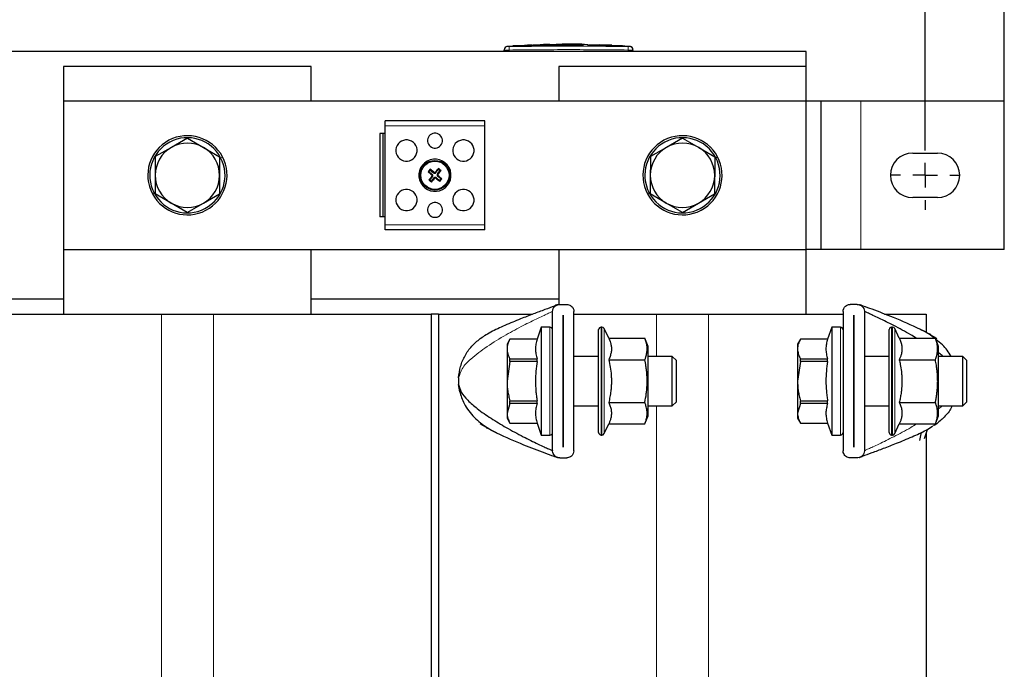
# Model space of a CAD drawing. Header units: millimetres. Extents: x 5 to 418, y 2 to 292.
# Tile 10 of 26: x 97 to 147, y 211 to 244. Entities that reach past the tile are written whole.
import ezdxf

# ---------------------------------------------------------------- set-up
doc = ezdxf.new("R2010")
doc.units = ezdxf.units.MM
doc.layers.add('SLD-0', color=7, linetype='Continuous')
doc.styles.add('SLDTEXTSTYLE0', font='TXT', dxfattribs={"width": 0.605})
doc.dimstyles.new('SLDDIMSTYLE0', dxfattribs={"dimtxt": 3.5, "dimasz": 3.302, "dimexe": 0, "dimexo": 0.0625, "dimgap": 0.875, "dimtad": 1, "dimlfac": 4, "dimrnd": 1e-09, "dimzin": 12, "dimdsep": 46, "dimtxsty": 'SLDTEXTSTYLE0', "dimsah": 1, "dimcen": 0.09, "dimadec": 0, "dimazin": 3, "dimtfac": 1, "dimtofl": 0, "dimtmove": 0, "dimatfit": 3, "dimfxl": 1, "dimfrac": 2, "dimtolj": 1, "dimtzin": 12, "dimarcsym": 0})

# ---------------------------------------------------------------- blocks, each defined once
blk = doc.blocks.new('_D')
at = {"layer": 'SLD-0'}
for p, q in [((64.323, 239.967), (64.323, 257.266)), ((146.823, 239.967), (146.823, 257.266)), ((64.323, 256.266), (146.823, 256.266))]:
    blk.add_line(p, q, dxfattribs=at)
for points in [[(64.323, 256.266), (67.625, 255.758), (67.625, 256.774)], [(146.823, 256.266), (143.521, 256.774), (143.521, 255.758)]]:
    blk.add_solid(points, dxfattribs=at)
at = {"layer": 'SLD-0', "insert": (101.563, 260.778), "char_height": 3.5, "attachment_point": 1, "style": 'SLDTEXTSTYLE0'}
blk.add_mtext('330', dxfattribs=at)
blk = doc.blocks.new('_D_3')
at = {"layer": 'SLD-0'}
for p, q in [((68.323, 236.842), (68.323, 249.367)), ((142.823, 237.967), (142.823, 249.367)), ((68.323, 248.367), (142.823, 248.367))]:
    blk.add_line(p, q, dxfattribs=at)
for points in [[(68.323, 248.367), (71.625, 247.859), (71.625, 248.875)], [(142.823, 248.367), (139.521, 248.875), (139.521, 247.859)]]:
    blk.add_solid(points, dxfattribs=at)
at = {"layer": 'SLD-0', "insert": (101.563, 252.879), "char_height": 3.5, "attachment_point": 1, "style": 'SLDTEXTSTYLE0'}
blk.add_mtext('298', dxfattribs=at)
blk = doc.blocks.new('SW_CENTERMARKSYMBOL_1')
at = {"layer": 'SLD-0', "color": 0}
for p, q in [((0, 1.25), (0, 1.75)), ((0, 0), (0, 0.625)), ((-1.25, 0), (-1.75, 0)), ((0, 0), (-0.625, 0)), ((0, 0), (0.625, 0)), ((0, 0), (0, -0.625)), ((1.25, 0), (1.75, 0)), ((0, -1.25), (0, -1.75))]:
    blk.add_line(p, q, dxfattribs=at)

msp = doc.modelspace()

# ---------------------------------------------------------------- linework, layer by layer
at = {"color": 7, "linetype": 'Continuous', "lineweight": 25}
for p, q in [((122.046, 242.7426), (121.7, 242.7251)), ((122.5958, 242.7695), (122.0119, 242.7495)), ((122.0458, 242.7391), (122.5953, 242.7571)), ((122.5953, 242.7521), (122.0458, 242.7341)), ((122.0458, 242.7391), (122.0458, 242.7341)), ((122.5953, 242.7571), (122.5953, 242.7521)), ((123.3634, 242.7957), (123.0196, 242.784)), ((123.2006, 242.7736), (123.2006, 242.7686)), ((123.8772, 242.8297), (123.5622, 242.8191)), ((124.5, 242.8345), (123.8779, 242.8133)), ((124.5, 242.8308), (124.5, 242.8437)), ((125.5758, 242.7892), (125.5758, 242.7842)), ((125.7945, 242.8325), (125.7945, 242.8179)), ((125.7945, 242.7863), (127.2138, 242.7521)), ((125.7945, 242.7863), (125.7945, 242.7813)), ((127.2138, 242.747), (125.7945, 242.7813)), ((127.5463, 242.7508), (125.8242, 242.8124)), ((126.4042, 242.8123), (126.4042, 242.8027)), ((126.8395, 242.7929), (126.4042, 242.8123)), ((126.4042, 242.8073), (126.8395, 242.7879)), ((126.4042, 242.8027), (126.8395, 242.7854)), ((126.9989, 242.7774), (126.9989, 242.7824)), ((127.6054, 242.7448), (127.6054, 242.7398)), ((127.9469, 242.7251), (127.6351, 242.7398)), ((136.8234, 242.467), (74.3234, 242.467)), ((121.5734, 242.467), (121.5734, 242.545)), ((128.0734, 242.467), (128.0734, 242.545)), ((136.8234, 241.7045), (136.8234, 242.467)), ((111.8234, 241.7045), (99.3234, 241.7045)), ((99.3234, 241.7045), (99.3234, 239.967)), ((111.8234, 239.967), (111.8234, 241.7045)), ((136.8234, 241.7045), (124.3234, 241.7045)), ((124.3234, 241.7045), (124.3234, 239.967)), ((136.8234, 239.967), (136.8234, 241.7045)), ((136.8234, 239.967), (99.3234, 239.967)), ((99.3234, 239.967), (99.3234, 232.467)), ((136.8234, 232.467), (136.8234, 239.967)), ((137.5734, 239.967), (136.8234, 239.967)), ((137.5734, 232.467), (137.5734, 239.967)), ((139.5734, 239.967), (137.5734, 239.967)), ((146.8234, 239.967), (139.5734, 239.967)), ((146.8234, 232.467), (146.8234, 239.967)), ((120.5859, 238.967), (115.5609, 238.967)), ((115.5609, 238.717), (115.5609, 238.967)), ((115.5609, 233.717), (115.5609, 238.717)), ((120.5859, 238.717), (120.5859, 238.967)), ((120.5859, 233.717), (120.5859, 238.717)), ((115.2984, 238.3232), (115.2984, 234.1107)), ((115.4484, 238.3232), (115.2984, 238.3232)), ((115.4484, 238.3232), (115.4484, 234.1107)), ((115.5609, 238.3232), (115.4484, 238.3232)), ((105.5794, 238.0934), (104.7654, 237.6269)), ((105.5794, 238.0934), (106.3904, 237.6217)), ((130.5794, 238.0934), (129.7654, 237.6269)), ((130.5794, 238.0934), (131.3904, 237.6217)), ((104.7654, 237.6269), (103.9514, 237.1603)), ((106.3904, 237.6217), (107.2014, 237.15)), ((129.7654, 237.6269), (128.9514, 237.1603)), ((131.3904, 237.6217), (132.2014, 237.15)), ((142.1984, 237.342), (143.4484, 237.342)), ((117.7725, 236.4033), (117.7266, 236.3993)), ((117.8371, 236.4805), (117.7725, 236.4033)), ((117.7725, 236.4033), (117.9376, 236.2651)), ((117.8371, 236.4805), (117.8331, 236.5264)), ((117.8371, 236.4805), (118.0022, 236.3422)), ((118.1215, 236.3528), (118.2597, 236.5179)), ((118.1987, 236.2882), (118.3369, 236.4533)), ((118.3743, 236.0307), (118.2092, 236.1689)), ((118.2597, 236.5179), (118.2557, 236.5639)), ((118.2597, 236.5179), (118.3369, 236.4533)), ((118.3369, 236.4533), (118.3829, 236.4574)), ((117.8099, 235.9807), (117.764, 235.9766)), ((117.9482, 236.1458), (117.8099, 235.9807)), ((117.8099, 235.9807), (117.8871, 235.9161)), ((118.0253, 236.0812), (117.8871, 235.9161)), ((117.8871, 235.9161), (117.8912, 235.8701)), ((118.3097, 235.9535), (118.1446, 236.0917)), ((118.3743, 236.0307), (118.3097, 235.9535)), ((118.3097, 235.9535), (118.3138, 235.9076)), ((118.3743, 236.0307), (118.4203, 236.0347)), ((104.7564, 234.8123), (103.9454, 235.284)), ((106.3814, 234.8071), (107.1954, 235.2736)), ((129.7564, 234.8123), (128.9454, 235.284)), ((131.3814, 234.8071), (132.1954, 235.2736)), ((105.5675, 234.3406), (104.7564, 234.8123)), ((105.5675, 234.3406), (106.3814, 234.8071)), ((130.5675, 234.3406), (129.7564, 234.8123)), ((130.5675, 234.3406), (131.3814, 234.8071)), ((143.4484, 235.092), (142.1984, 235.092)), ((115.4484, 234.1107), (115.2984, 234.1107)), ((115.5609, 234.1107), (115.4484, 234.1107)), ((115.5609, 233.467), (115.5609, 233.717)), ((120.5859, 233.467), (120.5859, 233.717)), ((120.5859, 233.467), (115.5609, 233.467)), ((99.3234, 232.467), (136.8234, 232.467)), ((99.3234, 232.467), (99.3234, 229.2045)), ((111.8234, 229.2045), (111.8234, 232.467)), ((124.3234, 232.467), (124.3234, 229.6885)), ((137.5734, 232.467), (136.8234, 232.467)), ((136.8234, 229.2045), (136.8234, 232.467)), ((139.5734, 232.467), (137.5734, 232.467)), ((146.8234, 232.467), (139.5734, 232.467)), ((99.3234, 229.967), (86.8234, 229.967)), ((124.3234, 229.967), (111.8234, 229.967)), ((93.2609, 229.2045), (104.2609, 229.2045)), ((104.2609, 229.2045), (106.8859, 229.2045)), ((106.8859, 229.2045), (117.8859, 229.2045)), ((117.8859, 229.2045), (117.8859, 191.7045)), ((118.2609, 229.2045), (117.8859, 229.2045)), ((118.2609, 229.2045), (118.2609, 191.7045)), ((118.2609, 229.2045), (122.9961, 229.2045)), ((124.0134, 222.3025), (124.0134, 229.3358)), ((124.3717, 229.6941), (124.7301, 229.6941)), ((125.0884, 222.3025), (125.0884, 229.3358)), ((125.0884, 229.2045), (129.2609, 229.2045)), ((129.2609, 229.2045), (131.8859, 229.2045)), ((131.8859, 229.2045), (138.6834, 229.2045)), ((138.6834, 229.3358), (138.6834, 222.3025)), ((139.4001, 229.6941), (139.0417, 229.6941)), ((139.7584, 229.3358), (139.7584, 222.3025)), ((140.7811, 229.2045), (142.8859, 229.2045)), ((142.8859, 229.2045), (142.8859, 228.2861)), ((124.5497, 229.1566), (124.5522, 229.1566)), ((124.5497, 222.4816), (124.5497, 229.1566)), ((124.5522, 229.1566), (124.5522, 222.4816)), ((139.2197, 229.1566), (139.2222, 229.1566)), ((139.2197, 222.4816), (139.2197, 229.1566)), ((139.2222, 229.1566), (139.2222, 222.4816)), ((123.4384, 228.5441), (123.2321, 227.9409)), ((123.8772, 228.5441), (123.4384, 228.5441)), ((123.4384, 228.5441), (123.4384, 228.179)), ((126.3384, 223.2191), (126.3384, 228.4191)), ((126.5088, 228.5441), (126.4634, 228.5441)), ((126.8495, 227.9842), (126.6221, 228.4719)), ((138.1084, 228.5441), (137.9021, 227.9409)), ((138.5472, 228.5441), (138.1084, 228.5441)), ((138.1084, 228.5441), (138.1084, 228.179)), ((141.0084, 223.2191), (141.0084, 228.4191)), ((141.1788, 228.5441), (141.1334, 228.5441)), ((141.5195, 227.9842), (141.2921, 228.4719)), ((120.3609, 227.9731), (120.4931, 228.0632)), ((121.8559, 227.9409), (121.7134, 227.6941)), ((123.2321, 227.9409), (121.8559, 227.9409)), ((121.8559, 227.9395), (121.8559, 227.9409)), ((123.2321, 227.9395), (121.8559, 227.9395)), ((123.2321, 227.9395), (123.2321, 227.9409)), ((123.4384, 228.179), (123.4384, 223.0941)), ((126.8495, 227.9842), (128.6724, 227.9842)), ((128.8384, 227.5691), (128.6724, 227.9842)), ((136.5259, 227.9409), (136.3834, 227.6941)), ((137.9021, 227.9409), (136.5259, 227.9409)), ((136.5259, 227.9395), (136.5259, 227.9409)), ((137.9021, 227.9395), (136.5259, 227.9395)), ((137.9021, 227.9395), (137.9021, 227.9409)), ((138.1084, 228.179), (138.1084, 223.0941)), ((141.5195, 227.9842), (143.3424, 227.9842)), ((143.0954, 228.1464), (143.2787, 228.0632)), ((143.2787, 228.0632), (143.4109, 227.9731)), ((143.5084, 227.5691), (143.3424, 227.9842)), ((121.7134, 227.6941), (121.7134, 227.4429)), ((121.7134, 227.4429), (121.7134, 225.8191)), ((128.8384, 224.9441), (128.8384, 227.5691)), ((136.3834, 227.6941), (136.3834, 227.4429)), ((136.3834, 227.4429), (136.3834, 225.8191)), ((143.5084, 224.0691), (143.5084, 227.5691)), ((121.8559, 226.8122), (121.7134, 225.8191)), ((121.8559, 226.8122), (121.8559, 226.9464)), ((121.8559, 226.9464), (123.2321, 226.9464)), ((123.2321, 226.8122), (121.8559, 226.8122)), ((123.2321, 226.8122), (123.2321, 226.9464)), ((124.5522, 227.0691), (124.5497, 227.0691)), ((126.3384, 227.0691), (125.0884, 227.0691)), ((126.8495, 226.9017), (128.6724, 226.9017)), ((130.0551, 227.0691), (128.8384, 227.0691)), ((130.2634, 226.8608), (130.0551, 227.0691)), ((130.0551, 226.9017), (130.0551, 227.0691)), ((130.0551, 224.5691), (130.0551, 226.9017)), ((130.2634, 224.7775), (130.2634, 226.8608)), ((136.5259, 226.8122), (136.3834, 225.8191)), ((136.5259, 226.8122), (136.5259, 226.9464)), ((136.5259, 226.9464), (137.9021, 226.9464)), ((137.9021, 226.8122), (136.5259, 226.8122)), ((137.9021, 226.8122), (137.9021, 226.9464)), ((139.2222, 227.0691), (139.2197, 227.0691)), ((141.0084, 227.0691), (139.7584, 227.0691)), ((141.5195, 226.9017), (143.3424, 226.9017)), ((144.7251, 227.0691), (143.5084, 227.0691)), ((144.9334, 226.8608), (144.7251, 227.0691)), ((144.7251, 226.9017), (144.7251, 227.0691)), ((144.7251, 224.5691), (144.7251, 226.9017)), ((144.9334, 224.7775), (144.9334, 226.8608)), ((121.7134, 225.8191), (121.7134, 224.1953)), ((136.3834, 225.8191), (136.3834, 224.1953)), ((119.3331, 225.2827), (119.2687, 225.6519)), ((121.8559, 224.826), (123.2321, 224.826)), ((121.8559, 224.6919), (121.8559, 224.826)), ((123.2321, 224.6919), (123.2321, 224.826)), ((126.8495, 224.7366), (128.6724, 224.7366)), ((128.8384, 224.0691), (128.8384, 224.9441)), ((130.0551, 224.5691), (130.2634, 224.7775)), ((136.5259, 224.826), (137.9021, 224.826)), ((136.5259, 224.6919), (136.5259, 224.826)), ((137.9021, 224.6919), (137.9021, 224.826)), ((141.5195, 224.7366), (143.3424, 224.7366)), ((144.7251, 224.5691), (144.9334, 224.7775)), ((121.8559, 224.6919), (121.7134, 224.1953)), ((123.2321, 224.6919), (121.8559, 224.6919)), ((124.5497, 224.5691), (124.5522, 224.5691)), ((125.0884, 224.5691), (126.3384, 224.5691)), ((128.8384, 224.5691), (130.0551, 224.5691)), ((136.5259, 224.6919), (136.3834, 224.1953)), ((137.9021, 224.6919), (136.5259, 224.6919)), ((139.2197, 224.5691), (139.2222, 224.5691)), ((139.7584, 224.5691), (141.0084, 224.5691)), ((143.5084, 224.5691), (144.7251, 224.5691)), ((121.7134, 224.1953), (121.7134, 223.9441)), ((121.7134, 223.9441), (121.8559, 223.6974)), ((128.6724, 223.6541), (128.8384, 224.0691)), ((136.3834, 224.1953), (136.3834, 223.9441)), ((136.3834, 223.9441), (136.5259, 223.6974)), ((143.3424, 223.6541), (143.5084, 224.0691)), ((120.4931, 223.575), (120.3609, 223.6651)), ((120.6764, 223.4918), (120.4931, 223.575)), ((121.8559, 223.6988), (123.2321, 223.6988)), ((121.8559, 223.6974), (121.8559, 223.6988)), ((121.8559, 223.6974), (123.2321, 223.6974)), ((123.2321, 223.6974), (123.2321, 223.6988)), ((123.2321, 223.6974), (123.4384, 223.0941)), ((126.6221, 223.1663), (126.8495, 223.6541)), ((126.8495, 223.6541), (128.6724, 223.6541)), ((136.5259, 223.6988), (137.9021, 223.6988)), ((136.5259, 223.6974), (136.5259, 223.6988)), ((136.5259, 223.6974), (137.9021, 223.6974)), ((137.9021, 223.6974), (137.9021, 223.6988)), ((137.9021, 223.6974), (138.1084, 223.0941)), ((141.2921, 223.1663), (141.5195, 223.6541)), ((141.5195, 223.6541), (143.3424, 223.6541)), ((142.5504, 222.8192), (142.6453, 223.2368)), ((142.7996, 222.912), (142.9367, 223.3824)), ((143.4109, 223.6651), (143.2787, 223.575)), ((123.4384, 223.0941), (123.8772, 223.0941)), ((126.4634, 223.0941), (126.5088, 223.0941)), ((138.1084, 223.0941), (138.5472, 223.0941)), ((141.1334, 223.0941), (141.1788, 223.0941)), ((142.8859, 223.2082), (142.8859, 191.7045)), ((124.5522, 222.4816), (124.5497, 222.4816)), ((139.2222, 222.4816), (139.2197, 222.4816)), ((124.3717, 221.9441), (124.7301, 221.9441)), ((139.4001, 221.9441), (139.0417, 221.9441))]:
    msp.add_line(p, q, dxfattribs=at)
at = {"color": 7, "linetype": 'Continuous', "lineweight": 18}
for p, q in [((121.8213, 242.72), (121.8234, 242.545)), ((126.8395, 242.7929), (126.8395, 242.7879)), ((127.2138, 242.7521), (127.2138, 242.747)), ((127.8255, 242.7199), (127.8234, 242.545)), ((121.8234, 242.467), (121.8234, 242.545)), ((127.8234, 242.467), (127.8234, 242.545)), ((139.5734, 232.467), (139.5734, 239.967)), ((120.5859, 238.717), (115.5609, 238.717)), ((107.2532, 237.1049), (107.3416, 237.1516)), ((132.2532, 237.1049), (132.3416, 237.1516)), ((117.9376, 236.2651), (117.9142, 236.2372)), ((117.9482, 236.1458), (117.9202, 236.1692)), ((118.0022, 236.3422), (118.0256, 236.3702)), ((118.1215, 236.3528), (118.0936, 236.3762)), ((118.1987, 236.2882), (118.2266, 236.2648)), ((118.2092, 236.1689), (118.2326, 236.1968)), ((118.0253, 236.0812), (118.0533, 236.0578)), ((118.1446, 236.0917), (118.1212, 236.0638)), ((103.8937, 235.3291), (103.8052, 235.2823)), ((128.8937, 235.3291), (128.8052, 235.2823)), ((120.5859, 233.717), (115.5609, 233.717)), ((104.2609, 229.2045), (104.2609, 191.7045)), ((106.8859, 229.2045), (106.8859, 191.7045)), ((129.2609, 229.2045), (129.2609, 227.0691)), ((131.8859, 229.2045), (131.8859, 191.7045)), ((123.8772, 228.5441), (123.8772, 228.179)), ((126.4634, 228.5441), (126.4634, 223.0941)), ((126.5088, 223.0941), (126.5088, 228.5441)), ((126.6221, 228.4719), (126.6221, 223.1663)), ((138.5472, 228.5441), (138.5472, 228.179)), ((141.1334, 228.5441), (141.1334, 223.0941)), ((141.1788, 223.0941), (141.1788, 228.5441)), ((141.2921, 228.4719), (141.2921, 223.1663)), ((120.577, 228.102), (120.3609, 227.9731)), ((123.8772, 228.179), (123.8772, 223.0941)), ((138.5472, 228.179), (138.5472, 223.0941)), ((143.0455, 228.1909), (143.4109, 227.9731)), ((129.2609, 224.5691), (129.2609, 191.7045)), ((143.5084, 224.4149), (143.7088, 224.5691)), ((120.7263, 223.4473), (120.3609, 223.6651)), ((143.1948, 223.5363), (143.4109, 223.6651))]:
    msp.add_line(p, q, dxfattribs=at)
at = {"color": 7, "linetype": 'Continuous', "lineweight": 25}
for radius in [0.75, 0.7133]:
    msp.add_circle((118.0734, 236.217), radius, dxfattribs=at)
for centre, radius, start, end in [((121.7484, 242.5528), 0.175, 93.57124, 180.0017), ((127.8984, 242.5528), 0.175, 359.99828, 86.41709), ((105.5734, 236.217), 2, 27.86084, 207.86084), ((118.0734, 237.967), 0.375, 61.35211, 241.35211), ((118.0734, 237.967), 0.375, 241.35211, 61.35211), ((130.5734, 236.217), 2, 27.86084, 207.86084), ((105.5734, 236.217), 1.9, 27.86084, 207.86084), ((105.5734, 236.217), 1.625, 59.81804, 119.81804), ((116.6359, 237.467), 0.5375, 61.35211, 241.35211), ((116.6359, 237.467), 0.5375, 241.35211, 61.35211), ((119.5109, 237.467), 0.5375, 61.35211, 241.35211), ((119.5109, 237.467), 0.5375, 241.35211, 61.35211), ((130.5734, 236.217), 1.9, 27.86084, 207.86084), ((130.5734, 236.217), 1.625, 59.81804, 119.81804), ((105.5734, 236.217), 1.625, 119.81804, 179.81804), ((105.5734, 236.217), 1.625, 359.81804, 59.81804), ((130.5734, 236.217), 1.625, 119.81804, 179.81804), ((130.5734, 236.217), 1.625, 359.81804, 59.81804), ((142.1984, 236.217), 1.125, 90, 270), ((143.4484, 236.217), 1.125, 270, 90), ((105.5734, 236.217), 2, 207.86084, 27.86084), ((105.5734, 236.217), 1.9, 207.86084, 27.86084), ((118.0734, 236.217), 0.8125, 118.64789, 298.64789), ((118.0734, 236.217), 0.8125, 298.64789, 118.64789), ((130.5734, 236.217), 2, 207.86084, 27.86084), ((130.5734, 236.217), 1.9, 207.86084, 27.86084), ((105.5734, 236.217), 1.625, 179.81804, 239.81804), ((105.5734, 236.217), 1.625, 299.81804, 359.81804), ((130.7707, 225.585), 16.944, 139.77856, 140.33951), ((128.544, 248.7329), 16.4054, 228.74721, 229.61327), ((130.5799, 225.7352), 16.4054, 140.50481, 141.37086), ((107.5916, 223.7105), 16.4054, 50.50481, 51.37086), ((117.8832, 236.2002), 0.0847, 320.05904, 50.05904), ((118.0566, 236.4072), 0.0847, 230.05904, 320.05904), ((130.5893, 225.7465), 16.4054, 138.74721, 139.61327), ((118.2636, 236.2338), 0.0847, 140.05904, 230.05904), ((105.5669, 246.6988), 16.4054, 320.50481, 321.37086), ((107.6029, 223.7011), 16.4054, 48.74721, 49.61327), ((107.4414, 223.5197), 16.944, 49.77856, 50.33951), ((130.5734, 236.217), 1.625, 179.81804, 239.81804), ((130.5734, 236.217), 1.625, 299.81804, 359.81804), ((128.7055, 248.9143), 16.944, 229.77856, 230.33951), ((105.5575, 246.6875), 16.4054, 318.74721, 319.61327), ((118.0903, 236.0268), 0.0847, 50.05904, 140.05904), ((128.5553, 248.7235), 16.4054, 230.50481, 231.37086), ((105.3761, 246.849), 16.944, 319.77856, 320.33951), ((116.6359, 234.967), 0.5375, 61.35211, 241.35211), ((116.6359, 234.967), 0.5375, 241.35211, 61.35211), ((119.5109, 234.967), 0.5375, 61.35211, 241.35211), ((119.5109, 234.967), 0.5375, 241.35211, 61.35211), ((105.5734, 236.217), 1.625, 239.81804, 299.81804), ((118.0734, 234.467), 0.375, 61.35211, 241.35211), ((118.0734, 234.467), 0.375, 241.35211, 61.35211), ((130.5734, 236.217), 1.625, 239.81804, 299.81804), ((123.8772, 228.4079), 0.1363, 0, 90), ((126.4634, 228.4191), 0.125, 90, 180), ((126.5088, 228.4191), 0.125, 25, 90), ((138.5472, 228.4079), 0.1362, 0, 90), ((141.1334, 228.4191), 0.125, 90, 180), ((141.1788, 228.4191), 0.125, 25, 90), ((121.9259, 225.8191), 2.6625, 176.4, 183.6), ((123.8772, 223.2304), 0.1363, 270, 0), ((126.4634, 223.2191), 0.125, 180, 270), ((126.5088, 223.2191), 0.125, 270, 335), ((138.5472, 223.2304), 0.1362, 270, 0), ((141.1334, 223.2191), 0.125, 180, 270), ((141.1788, 223.2191), 0.125, 270, 335)]:
    msp.add_arc(centre, radius, start, end, dxfattribs=at)
at = {"color": 7, "linetype": 'Continuous', "lineweight": 18}
for centre, start, end in [((121.7484, 242.545), 90.9905, 179.99805), ((127.8984, 242.545), 0.00195, 89.00993)]:
    msp.add_arc(centre, 0.175, start, end, dxfattribs=at)
for points, knots in [([(121.7374, 242.7274), (121.7374, 242.7274), (121.7371, 242.7277), (121.7387, 242.7264), (121.7427, 242.7225), (121.7454, 242.7199)], [0, 0, 0, 0, 0.0215828, 0.3621264, 1, 1, 1, 1]), ([(121.7454, 242.7199), (121.7458, 242.7199), (121.7469, 242.7197), (121.7562, 242.7196), (121.7733, 242.7196), (121.7959, 242.7197), (121.8128, 242.7199), (121.8213, 242.72)], [0, 0, 0, 0, 0.1406569, 0.3555038, 0.5710329, 0.7861716, 1, 1, 1, 1]), ([(121.8213, 242.72), (122.3216, 242.7251), (123.3224, 242.7354), (124.8235, 242.7389), (126.3247, 242.7354), (127.3252, 242.7251), (127.8255, 242.7199)], [0, 0, 0, 0, 0.2500113, 0.5000392, 0.7500099, 1, 1, 1, 1]), ([(127.8255, 242.7199), (127.8311, 242.7199), (127.8451, 242.7197), (127.8663, 242.7196), (127.8855, 242.7196), (127.8986, 242.7197), (127.9005, 242.7199), (127.9014, 242.7199)], [0, 0, 0, 0, 0.14056682, 0.35532754, 0.57084354, 0.78604362, 1, 1, 1, 1]), ([(127.9014, 242.7199), (127.903, 242.7214), (127.906, 242.7245), (127.9089, 242.727), (127.9092, 242.7273), (127.9094, 242.7274)], [0, 0, 0, 0, 0.3404976, 0.6810038, 1, 1, 1, 1]), ([(121.8234, 242.545), (121.82, 242.545), (121.8096, 242.5449), (121.7922, 242.5449), (121.7714, 242.5448), (121.7542, 242.5448), (121.7342, 242.5447), (121.7148, 242.5447), (121.6933, 242.5447), (121.6786, 242.5447), (121.659, 242.5446), (121.6385, 242.5446), (121.6211, 242.5447), (121.6057, 242.5447), (121.5928, 242.5447), (121.5837, 242.5448), (121.5781, 242.5448), (121.5743, 242.5449), (121.5737, 242.5449), (121.5734, 242.545)], [0, 0, 0, 0, 0.0263587, 0.0792927, 0.1329862, 0.1874577, 0.2148249, 0.2940861, 0.3477815, 0.4022549, 0.4296232, 0.5357869, 0.6169537, 0.6443213, 0.7504827, 0.8316477, 0.8590146, 0.9291828, 1, 1, 1, 1]), ([(127.8234, 242.545), (127.3235, 242.5504), (126.3236, 242.5613), (124.8236, 242.5658), (123.3235, 242.5613), (122.3234, 242.5504), (121.8234, 242.545)], [0, 0, 0, 0, 0.249976, 0.499961, 0.7499755, 1, 1, 1, 1]), ([(128.0734, 242.545), (128.0707, 242.5449), (128.0651, 242.5447), (128.022, 242.5446), (127.9586, 242.5447), (127.8883, 242.5448), (127.8419, 242.5449), (127.8234, 242.545)], [0, 0, 0, 0, 0.2146728, 0.4293525, 0.6440267, 0.8586958, 1, 1, 1, 1]), ([(124.0134, 229.3358), (124.0124, 229.3354), (124.0102, 229.3344), (123.9923, 229.3266), (123.9319, 229.3), (123.7905, 229.2367), (123.5628, 229.1321), (123.1345, 228.9299), (122.4907, 228.6105), (121.6206, 228.141), (120.7136, 227.5919), (119.9631, 227.0235), (119.4228, 226.4955), (119.3164, 226.1441), (119.2687, 225.9863)], [0, 0, 0, 0, 0.0034633, 0.0076788, 0.0163022, 0.0458253, 0.0885627, 0.1428318, 0.2782157, 0.4361215, 0.6202175, 0.7917782, 0.9065179, 1, 1, 1, 1]), ([(139.7584, 222.3025), (139.7594, 222.3029), (139.7616, 222.3038), (139.7796, 222.3117), (139.8399, 222.3382), (139.9813, 222.4016), (140.209, 222.5062), (140.6375, 222.7081), (141.2792, 223.0298), (141.9213, 223.3633), (142.2904, 223.5947), (142.3851, 223.6541)], [0, 0, 0, 0, 0.0070586, 0.01565028, 0.03322562, 0.09339667, 0.18049983, 0.29110584, 0.56703214, 0.88886045, 1, 1, 1, 1])]:
    msp.add_open_spline(points, degree=3, knots=knots, dxfattribs=at)
at = {"color": 7, "linetype": 'Continuous', "lineweight": 25}
for points, knots in [([(122.5953, 242.7829), (122.6962, 242.7877), (122.898, 242.7973), (123.0997, 242.7815), (123.2006, 242.7736)], [0, 0, 0, 0, 0.4995776, 1, 1, 1, 1]), ([(123.2006, 242.7686), (123.0999, 242.7765), (122.8982, 242.7923), (122.6963, 242.7827), (122.5953, 242.7779)], [0, 0, 0, 0, 0.4995035, 1, 1, 1, 1]), ([(123.2006, 242.7736), (123.5964, 242.7816), (124.3881, 242.7975), (125.1799, 242.7919), (125.5758, 242.7892)], [0, 0, 0, 0, 0.4999225, 1, 1, 1, 1]), ([(125.5758, 242.7842), (125.18, 242.7869), (124.3882, 242.7924), (123.5965, 242.7766), (123.2006, 242.7686)], [0, 0, 0, 0, 0.4999181, 1, 1, 1, 1]), ([(123.3627, 242.8144), (123.4248, 242.8175), (123.5964, 242.8261), (123.7678, 242.8072), (123.8772, 242.7952)], [0, 0, 0, 0, 0.3617553, 1, 1, 1, 1]), ([(123.8772, 242.7952), (123.8772, 242.8051), (123.8772, 242.8251), (123.8772, 242.8373), (123.8772, 242.8336), (123.8772, 242.8331)], [0, 0, 0, 0, 0.4610541, 0.9228532, 1, 1, 1, 1]), ([(124.5, 242.8437), (124.7157, 242.8446), (125.1473, 242.8465), (125.5788, 242.8372), (125.7945, 242.8325)], [0, 0, 0, 0, 0.4999244, 1, 1, 1, 1]), ([(125.5954, 242.8309), (125.446, 242.834), (125.0809, 242.8417), (124.7158, 242.8398), (124.5, 242.8387)], [0, 0, 0, 0, 0.4089864, 1, 1, 1, 1]), ([(125.5758, 242.8252), (125.3965, 242.8279), (125.0379, 242.8332), (124.6793, 242.8316), (124.5, 242.8308)], [0, 0, 0, 0, 0.4999585, 1, 1, 1, 1]), ([(126.8395, 242.7854), (126.8483, 242.785), (126.8662, 242.7843), (126.8923, 242.7834), (126.917, 242.7826), (126.9393, 242.7821), (126.959, 242.7817), (126.9751, 242.7815), (126.9875, 242.7816), (126.9957, 242.7818), (126.9994, 242.7822), (126.9986, 242.7828), (126.9933, 242.7836), (126.9836, 242.7845), (126.9698, 242.7855), (126.9524, 242.7867), (126.9317, 242.788), (126.9085, 242.7893), (126.8831, 242.7907), (126.8626, 242.7918), (126.848, 242.7925), (126.8423, 242.7928), (126.8395, 242.7929)], [0, 0, 0, 0, 0.0529185, 0.1073704, 0.1602893, 0.2147451, 0.2676247, 0.3220395, 0.3748892, 0.4292717, 0.4821188, 0.5364972, 0.5893674, 0.6437684, 0.6966825, 0.7511281, 0.8040953, 0.858596, 0.911608, 0.9661563, 0.9830544, 1, 1, 1, 1]), ([(126.8395, 242.7879), (126.8483, 242.7875), (126.8663, 242.7866), (126.8923, 242.7852), (126.9171, 242.7838), (126.9394, 242.7825), (126.9591, 242.7813), (126.9752, 242.7801), (126.9877, 242.7791), (126.9955, 242.7783), (126.9991, 242.7777), (126.9985, 242.7775), (126.9984, 242.7774)], [0, 0, 0, 0, 0.1060229, 0.2151207, 0.3211435, 0.4302412, 0.5362551, 0.6453476, 0.7512862, 0.860303, 0.9661364, 1, 1, 1, 1]), ([(127.2138, 242.7521), (127.2614, 242.7507), (127.3566, 242.7481), (127.4828, 242.746), (127.5648, 242.7449), (127.5952, 242.7448), (127.6054, 242.7448)], [0, 0, 0, 0, 0.2851253, 0.5702516, 0.8553553, 1, 1, 1, 1]), ([(127.6054, 242.7398), (127.5831, 242.7399), (127.5384, 242.7402), (127.423, 242.7419), (127.3093, 242.7442), (127.2379, 242.7463), (127.2138, 242.747)], [0, 0, 0, 0, 0.285052, 0.570102, 0.8551915, 1, 1, 1, 1]), ([(127.6054, 242.7448), (127.635, 242.7445), (127.6739, 242.7441), (127.664, 242.7455), (127.6616, 242.7458)], [0, 0, 0, 0, 0.7597868, 1, 1, 1, 1]), ([(127.6609, 242.7409), (127.6633, 242.7405), (127.6717, 242.7392), (127.6329, 242.7395), (127.6054, 242.7398)], [0, 0, 0, 0, 0.2906381, 1, 1, 1, 1]), ([(121.5734, 242.545), (121.5734, 242.5479), (121.5734, 242.5525), (121.5734, 242.552), (121.5734, 242.5519)], [0, 0, 0, 0, 0.6377978, 1, 1, 1, 1]), ([(128.0734, 242.5519), (128.0734, 242.5521), (128.0734, 242.5528), (128.0734, 242.5481), (128.0734, 242.545)], [0, 0, 0, 0, 0.3187816, 1, 1, 1, 1]), ([(103.9514, 237.1603), (103.9514, 237.1506), (103.9504, 236.8414), (103.9494, 236.5268), (103.9484, 236.2222)], [0, 0, 0, 0, 0.03148504, 1, 1, 1, 1]), ([(128.9514, 237.1603), (128.9514, 237.1506), (128.9504, 236.8414), (128.9494, 236.5268), (128.9484, 236.2222)], [0, 0, 0, 0, 0.03148504, 1, 1, 1, 1]), ([(107.2014, 237.15), (107.2014, 237.1403), (107.2011, 237.0559), (107.2006, 236.8962), (107.1999, 236.6697), (107.1991, 236.4413), (107.1986, 236.2884), (107.1984, 236.2118)], [0, 0, 0, 0, 0.03144735, 0.27252418, 0.51394321, 0.75668214, 1, 1, 1, 1]), ([(132.2014, 237.15), (132.2014, 237.1403), (132.2011, 237.0559), (132.2006, 236.8962), (132.1999, 236.6697), (132.1991, 236.4413), (132.1986, 236.2884), (132.1984, 236.2118)], [0, 0, 0, 0, 0.03144735, 0.27252418, 0.51394321, 0.75668214, 1, 1, 1, 1]), ([(103.9484, 236.2222), (103.9482, 236.163), (103.9479, 236.0446), (103.9473, 235.8669), (103.9467, 235.6894), (103.9462, 235.533), (103.9458, 235.3979), (103.9456, 235.322), (103.9454, 235.284)], [0, 0, 0, 0, 0.1880433, 0.3763739, 0.5654879, 0.7548234, 0.877392, 1, 1, 1, 1]), ([(107.1984, 236.2118), (107.1977, 235.9743), (107.1967, 235.6595), (107.1957, 235.3497), (107.1954, 235.2736)], [0, 0, 0, 0, 0.7546767, 1, 1, 1, 1]), ([(117.9202, 236.1692), (117.9233, 236.1737), (117.9294, 236.1828), (117.9322, 236.1993), (117.9298, 236.2155), (117.9231, 236.2286), (117.9167, 236.2347), (117.9142, 236.2372)], [0, 0, 0, 0, 0.2155972, 0.4318946, 0.6471257, 0.8619584, 1, 1, 1, 1]), ([(118.0256, 236.3702), (118.0301, 236.3671), (118.0392, 236.361), (118.0557, 236.3582), (118.072, 236.3607), (118.085, 236.3673), (118.0912, 236.3737), (118.0936, 236.3762)], [0, 0, 0, 0, 0.2155972, 0.4318946, 0.6471257, 0.8619584, 1, 1, 1, 1]), ([(118.2266, 236.2648), (118.2236, 236.2603), (118.2175, 236.2512), (118.2146, 236.2347), (118.2171, 236.2185), (118.2237, 236.2054), (118.2301, 236.1992), (118.2326, 236.1968)], [0, 0, 0, 0, 0.2155972, 0.4318946, 0.6471257, 0.8619584, 1, 1, 1, 1]), ([(128.9484, 236.2222), (128.9482, 236.163), (128.9479, 236.0446), (128.9473, 235.8669), (128.9467, 235.6894), (128.9462, 235.533), (128.9458, 235.3979), (128.9456, 235.322), (128.9454, 235.284)], [0, 0, 0, 0, 0.1880433, 0.3763739, 0.5654879, 0.7548234, 0.877392, 1, 1, 1, 1]), ([(132.1984, 236.2118), (132.1977, 235.9743), (132.1967, 235.6595), (132.1957, 235.3497), (132.1954, 235.2736)], [0, 0, 0, 0, 0.7546767, 1, 1, 1, 1]), ([(118.1212, 236.0638), (118.1191, 236.0654), (118.1147, 236.0687), (118.1073, 236.0721), (118.0994, 236.0743), (118.0912, 236.0751), (118.083, 236.0746), (118.0751, 236.0727), (118.0675, 236.0695), (118.0615, 236.0657), (118.0568, 236.0617), (118.0544, 236.0591), (118.0533, 236.0578)], [0, 0, 0, 0, 0.1063015, 0.2156539, 0.3222774, 0.432023, 0.5381271, 0.6473204, 0.7532396, 0.8622111, 0.9307095, 1, 1, 1, 1]), ([(124.1815, 229.6283), (124.1596, 229.6207), (123.9901, 229.5618), (123.6001, 229.422), (123.025, 229.2084), (122.3447, 228.9448), (121.6243, 228.6397), (121.0042, 228.3654), (120.6813, 228.1663), (120.577, 228.102)], [0, 0, 0, 0, 0.0205915, 0.1591302, 0.3170689, 0.4932384, 0.7077277, 0.9055983, 1, 1, 1, 1]), ([(124.0134, 229.3358), (124.0195, 229.3858), (124.0314, 229.4843), (124.1155, 229.5976), (124.2227, 229.6683), (124.3106, 229.6924), (124.3611, 229.6938), (124.3717, 229.6941)], [0, 0, 0, 0, 0.2897266, 0.5701644, 0.7589, 0.9488943, 1, 1, 1, 1]), ([(124.2609, 229.6765), (124.2597, 229.676), (124.2568, 229.675), (124.2137, 229.66), (124.1607, 229.6412), (124.1191, 229.6265)], [0, 0, 0, 0, 0.129357, 0.3171639, 1, 1, 1, 1]), ([(124.7301, 229.6941), (124.7643, 229.6912), (124.8327, 229.6854), (124.9248, 229.6416), (125.0045, 229.5746), (125.0667, 229.4773), (125.0875, 229.3918), (125.0883, 229.3419), (125.0884, 229.3358)], [0, 0, 0, 0, 0.1625415, 0.324504, 0.4998447, 0.7117953, 0.9647227, 1, 1, 1, 1]), ([(138.6834, 229.3358), (138.6895, 229.3858), (138.7014, 229.4843), (138.7855, 229.5976), (138.8927, 229.6683), (138.9806, 229.6924), (139.0311, 229.6938), (139.0417, 229.6941)], [0, 0, 0, 0, 0.2897266, 0.5701644, 0.7589, 0.9488943, 1, 1, 1, 1]), ([(139.4001, 229.6941), (139.4343, 229.6912), (139.5027, 229.6854), (139.5948, 229.6416), (139.6745, 229.5746), (139.7367, 229.4773), (139.7575, 229.3918), (139.7583, 229.3419), (139.7584, 229.3358)], [0, 0, 0, 0, 0.1625415, 0.324504, 0.4998447, 0.7117953, 0.9647227, 1, 1, 1, 1]), ([(143.3092, 227.9701), (143.2367, 228.0316), (143.0071, 228.2264), (142.2732, 228.5856), (141.3415, 228.9938), (140.3488, 229.375), (139.7926, 229.5774), (139.5854, 229.6506), (139.5278, 229.6708), (139.5121, 229.6762), (139.5112, 229.6766), (139.5108, 229.6767)], [0, 0, 0, 0, 0.0586276, 0.1858511, 0.5389094, 0.8133641, 0.9324626, 0.974763, 0.9897777, 0.9957217, 1, 1, 1, 1]), ([(142.3906, 227.9842), (142.2939, 228.0435), (141.9208, 228.2724), (141.2798, 228.609), (140.6374, 228.9301), (140.2092, 229.132), (139.981, 229.2368), (139.8372, 229.3012), (139.7753, 229.3284), (139.7603, 229.335), (139.759, 229.3355), (139.7584, 229.3358)], [0, 0, 0, 0, 0.1123348, 0.4337373, 0.7092985, 0.8197582, 0.9067461, 0.9668375, 0.9882524, 0.9945545, 1, 1, 1, 1]), ([(142.594, 228.4258), (142.6907, 228.3831), (142.8483, 228.3135), (142.9906, 228.2251), (143.0455, 228.1909)], [0, 0, 0, 0, 0.6134664, 1, 1, 1, 1]), ([(121.8559, 227.9395), (121.8453, 227.9194), (121.8137, 227.8591), (121.77, 227.7571), (121.7325, 227.6328), (121.7154, 227.5276), (121.7139, 227.4641), (121.7134, 227.4429)], [0, 0, 0, 0, 0.1237392, 0.3716472, 0.6214664, 0.873509, 1, 1, 1, 1]), ([(123.2321, 227.9395), (123.2197, 227.8985), (123.1949, 227.8165), (123.1685, 227.6927), (123.1515, 227.5681), (123.1458, 227.4433), (123.1514, 227.3187), (123.1682, 227.1944), (123.1947, 227.0701), (123.2196, 226.9876), (123.2321, 226.9464)], [0, 0, 0, 0, 0.1245488, 0.2492466, 0.3745041, 0.5, 0.6244574, 0.7491579, 0.874495, 1, 1, 1, 1]), ([(126.8495, 227.9842), (126.8663, 227.9466), (126.8998, 227.8713), (126.9359, 227.7654), (126.9614, 227.667), (126.9773, 227.5763), (126.9853, 227.485), (126.9849, 227.3928), (126.9761, 227.2998), (126.9587, 227.2063), (126.9334, 227.113), (126.8983, 227.0112), (126.8671, 226.9411), (126.8495, 226.9017)], [0, 0, 0, 0, 0.1057102, 0.2115887, 0.2946378, 0.3778214, 0.4614584, 0.5452654, 0.6308527, 0.7166128, 0.8028374, 0.8891909, 1, 1, 1, 1]), ([(128.6724, 226.9017), (128.6896, 226.9471), (128.7198, 227.0269), (128.752, 227.142), (128.7736, 227.2465), (128.7864, 227.3516), (128.7899, 227.4579), (128.7837, 227.565), (128.7677, 227.6728), (128.7426, 227.7804), (128.7108, 227.8844), (128.6847, 227.9521), (128.6724, 227.9842)], [0, 0, 0, 0, 0.1273299, 0.2233921, 0.3195858, 0.4162453, 0.5130905, 0.6118713, 0.7108508, 0.8103623, 0.9100196, 1, 1, 1, 1]), ([(136.5259, 227.9395), (136.5153, 227.9194), (136.4837, 227.8591), (136.44, 227.7571), (136.4025, 227.6328), (136.3854, 227.5276), (136.3839, 227.4641), (136.3834, 227.4429)], [0, 0, 0, 0, 0.1237392, 0.3716472, 0.6214664, 0.873509, 1, 1, 1, 1]), ([(137.9021, 227.9395), (137.8897, 227.8985), (137.8649, 227.8165), (137.8385, 227.6927), (137.8215, 227.5681), (137.8158, 227.4433), (137.8214, 227.3187), (137.8382, 227.1944), (137.8647, 227.0701), (137.8896, 226.9876), (137.9021, 226.9464)], [0, 0, 0, 0, 0.1245488, 0.2492466, 0.3745041, 0.5, 0.6244574, 0.7491579, 0.874495, 1, 1, 1, 1]), ([(141.5195, 227.9842), (141.5338, 227.9523), (141.5768, 227.8562), (141.6297, 227.6935), (141.6551, 227.528), (141.6553, 227.394), (141.6453, 227.2925), (141.6223, 227.1761), (141.5827, 227.0454), (141.5406, 226.9496), (141.5195, 226.9017)], [0, 0, 0, 0, 0.0897412, 0.2700565, 0.4520336, 0.544453, 0.6375578, 0.7308835, 0.8652301, 1, 1, 1, 1]), ([(143.1053, 228.1651), (143.1029, 228.1669), (143.0973, 228.171), (143.0662, 228.1889), (143.0486, 228.1991)], [0, 0, 0, 0, 0.4348409, 1, 1, 1, 1]), ([(143.3424, 226.9017), (143.3566, 226.9389), (143.3993, 227.0508), (143.438, 227.2019), (143.457, 227.3549), (143.46, 227.4712), (143.4513, 227.5887), (143.4311, 227.7062), (143.3971, 227.8384), (143.3625, 227.9307), (143.3424, 227.9842)], [0, 0, 0, 0, 0.1043416, 0.3134641, 0.4185227, 0.5258402, 0.6334232, 0.7417563, 0.8503081, 1, 1, 1, 1]), ([(144.1372, 227.0691), (144.0049, 227.2777), (143.7938, 227.6105), (143.4827, 227.8387), (143.3665, 227.9238)], [0, 0, 0, 0, 0.6267506, 1, 1, 1, 1]), ([(121.7134, 227.4429), (121.7204, 227.3598), (121.7346, 227.1919), (121.8152, 227.0287), (121.8559, 226.9464)], [0, 0, 0, 0, 0.4952208, 1, 1, 1, 1]), ([(136.3834, 227.4429), (136.3904, 227.3598), (136.4046, 227.1919), (136.4852, 227.0287), (136.5259, 226.9464)], [0, 0, 0, 0, 0.4952208, 1, 1, 1, 1]), ([(143.716, 227.0691), (143.666, 227.1169), (143.6017, 227.1785), (143.5255, 227.231), (143.5084, 227.2427)], [0, 0, 0, 0, 0.7760672, 1, 1, 1, 1]), ([(123.2321, 226.8122), (123.209, 226.6499), (123.1625, 226.324), (123.1403, 225.8275), (123.1588, 225.4109), (123.1943, 225.0767), (123.2195, 224.9096), (123.2321, 224.826)], [0, 0, 0, 0, 0.2464171, 0.4948784, 0.7459169, 0.8728708, 1, 1, 1, 1]), ([(126.8495, 226.9017), (126.8771, 226.7735), (126.9326, 226.5162), (126.9715, 226.1885), (126.9851, 225.923), (126.9853, 225.7213), (126.9753, 225.5182), (126.9523, 225.2855), (126.9127, 225.0241), (126.8706, 224.8325), (126.8495, 224.7366)], [0, 0, 0, 0, 0.1798218, 0.3609313, 0.4520422, 0.5444602, 0.6375635, 0.7308877, 0.8652322, 1, 1, 1, 1]), ([(128.6724, 224.7366), (128.6997, 224.886), (128.7408, 225.1102), (128.7726, 225.413), (128.787, 225.6431), (128.79, 225.8757), (128.7813, 226.1106), (128.7611, 226.3457), (128.7271, 226.6101), (128.6925, 226.7947), (128.6724, 226.9017)], [0, 0, 0, 0, 0.2088084, 0.3134713, 0.4185288, 0.5258452, 0.633427, 0.741759, 0.8503097, 1, 1, 1, 1]), ([(137.9021, 226.8122), (137.879, 226.6499), (137.8325, 226.324), (137.8103, 225.8275), (137.8288, 225.4109), (137.8643, 225.0767), (137.8895, 224.9096), (137.9021, 224.826)], [0, 0, 0, 0, 0.24641711, 0.49487837, 0.74591691, 0.87287085, 1, 1, 1, 1]), ([(141.5195, 226.9017), (141.537, 226.8228), (141.5808, 226.6255), (141.6212, 226.3653), (141.6447, 226.1231), (141.6544, 225.9389), (141.6557, 225.753), (141.6482, 225.5655), (141.6323, 225.3779), (141.6063, 225.1767), (141.5698, 224.9625), (141.5363, 224.8119), (141.5195, 224.7366)], [0, 0, 0, 0, 0.1108122, 0.2772101, 0.3608565, 0.444657, 0.5301525, 0.6158318, 0.7020388, 0.7884053, 0.8941091, 1, 1, 1, 1]), ([(143.3424, 224.7366), (143.3547, 224.8008), (143.3803, 224.9337), (143.4115, 225.1366), (143.4363, 225.3453), (143.4526, 225.5553), (143.4598, 225.7677), (143.4572, 225.9819), (143.4449, 226.1977), (143.423, 226.4133), (143.3903, 226.6485), (143.3596, 226.8107), (143.3424, 226.9017)], [0, 0, 0, 0, 0.0899804, 0.1860887, 0.2823171, 0.3789798, 0.4758209, 0.5745607, 0.6735044, 0.7730079, 0.87267, 1, 1, 1, 1]), ([(121.7134, 225.8191), (121.7152, 225.7363), (121.7189, 225.5701), (121.7485, 225.321), (121.793, 225.0722), (121.8349, 224.9082), (121.8559, 224.826)], [0, 0, 0, 0, 0.2469561, 0.4952833, 0.7471831, 1, 1, 1, 1]), ([(136.3834, 225.8191), (136.3852, 225.7363), (136.3889, 225.5701), (136.4185, 225.321), (136.463, 225.0722), (136.5049, 224.9082), (136.5259, 224.826)], [0, 0, 0, 0, 0.2469561, 0.4952833, 0.7471831, 1, 1, 1, 1]), ([(119.2687, 225.6519), (119.3037, 225.5195), (119.3804, 225.229), (119.7452, 224.8241), (120.2515, 224.3834), (120.9098, 223.9285), (121.6909, 223.4587), (122.4908, 223.0278), (123.1346, 222.7083), (123.5627, 222.5062), (123.7908, 222.4014), (123.9346, 222.337), (123.9965, 222.3098), (124.0116, 222.3032), (124.0128, 222.3027), (124.0134, 222.3025)], [0, 0, 0, 0, 0.0781591, 0.1714186, 0.2791858, 0.4190541, 0.5640356, 0.7218879, 0.857226, 0.9114767, 0.9541996, 0.9837127, 0.9942303, 0.9973255, 1, 1, 1, 1]), ([(119.3147, 225.3002), (119.3813, 225.0915), (119.5342, 224.6128), (120.0307, 223.9778), (120.6305, 223.4999), (121.4924, 223.0389), (122.4321, 222.6484), (123.4228, 222.2628), (123.9792, 222.0609), (124.1864, 221.9876), (124.244, 221.9675), (124.2597, 221.962), (124.2607, 221.9616), (124.2611, 221.9615)], [0, 0, 0, 0, 0.097622, 0.2238921, 0.3385835, 0.4279718, 0.6760337, 0.868868, 0.9525476, 0.9822683, 0.9928177, 0.996994, 1, 1, 1, 1]), ([(126.8495, 224.7366), (126.8638, 224.7047), (126.9068, 224.6086), (126.9597, 224.4459), (126.9851, 224.2804), (126.9853, 224.1464), (126.9753, 224.0449), (126.9523, 223.9285), (126.9127, 223.7978), (126.8706, 223.702), (126.8495, 223.6541)], [0, 0, 0, 0, 0.0897412, 0.2700565, 0.4520336, 0.544453, 0.6375578, 0.7308835, 0.8652301, 1, 1, 1, 1]), ([(128.6724, 223.6541), (128.6866, 223.6913), (128.7293, 223.8032), (128.768, 223.9543), (128.787, 224.1073), (128.79, 224.2236), (128.7813, 224.3411), (128.7611, 224.4586), (128.7271, 224.5908), (128.6925, 224.6831), (128.6724, 224.7366)], [0, 0, 0, 0, 0.1043416, 0.3134641, 0.4185227, 0.5258402, 0.6334232, 0.7417563, 0.8503081, 1, 1, 1, 1]), ([(141.5195, 224.7366), (141.5471, 224.6725), (141.6026, 224.5439), (141.6415, 224.38), (141.6551, 224.2473), (141.6553, 224.1464), (141.6453, 224.0449), (141.6223, 223.9285), (141.5827, 223.7978), (141.5406, 223.702), (141.5195, 223.6541)], [0, 0, 0, 0, 0.1798218, 0.3609313, 0.4520422, 0.5444602, 0.6375635, 0.7308877, 0.8652322, 1, 1, 1, 1]), ([(143.3424, 223.6541), (143.3697, 223.7287), (143.4108, 223.8409), (143.4426, 223.9922), (143.457, 224.1073), (143.46, 224.2236), (143.4513, 224.3411), (143.4311, 224.4586), (143.3971, 224.5908), (143.3625, 224.6831), (143.3424, 224.7366)], [0, 0, 0, 0, 0.2088084, 0.3134713, 0.4185288, 0.5258452, 0.633427, 0.741759, 0.8503097, 1, 1, 1, 1]), ([(123.2321, 224.6919), (123.209, 224.6108), (123.1626, 224.4481), (123.1403, 224.1999), (123.1588, 223.9914), (123.1943, 223.8242), (123.2195, 223.7406), (123.2321, 223.6988)], [0, 0, 0, 0, 0.2460708, 0.4942578, 0.7459169, 0.8727596, 1, 1, 1, 1]), ([(137.9021, 224.6919), (137.879, 224.6108), (137.8326, 224.4481), (137.8103, 224.1999), (137.8288, 223.9914), (137.8643, 223.8242), (137.8895, 223.7406), (137.9021, 223.6988)], [0, 0, 0, 0, 0.2460708, 0.4942578, 0.7459169, 0.8727596, 1, 1, 1, 1]), ([(144.1926, 224.5691), (144.1882, 224.5582), (144.1101, 224.3669), (143.8553, 224.0426), (143.559, 223.7909), (143.4109, 223.6651)], [0, 0, 0, 0, 0.0293687, 0.5146844, 1, 1, 1, 1]), ([(121.7134, 224.1953), (121.7204, 224.1122), (121.7346, 223.9443), (121.8152, 223.7811), (121.8559, 223.6988)], [0, 0, 0, 0, 0.4952208, 1, 1, 1, 1]), ([(136.3834, 224.1953), (136.3904, 224.1122), (136.4046, 223.9443), (136.4852, 223.7811), (136.5259, 223.6988)], [0, 0, 0, 0, 0.4952208, 1, 1, 1, 1]), ([(120.6665, 223.4732), (120.669, 223.4714), (120.6745, 223.4672), (120.7057, 223.4493), (120.7232, 223.4392)], [0, 0, 0, 0, 0.4348409, 1, 1, 1, 1]), ([(121.1778, 223.2124), (121.0811, 223.2551), (120.9235, 223.3247), (120.7813, 223.4131), (120.7263, 223.4473)], [0, 0, 0, 0, 0.6134664, 1, 1, 1, 1]), ([(139.5903, 222.0099), (139.6122, 222.0175), (139.7817, 222.0765), (140.1717, 222.2162), (140.7468, 222.4298), (141.4271, 222.6934), (142.1475, 222.9985), (142.7676, 223.2729), (143.0905, 223.472), (143.1948, 223.5363)], [0, 0, 0, 0, 0.0205915, 0.1591302, 0.3170689, 0.4932384, 0.7077277, 0.9055983, 1, 1, 1, 1]), ([(124.3717, 221.9441), (124.3375, 221.947), (124.2692, 221.9528), (124.1771, 221.9966), (124.0973, 222.0637), (124.0351, 222.1609), (124.0143, 222.2464), (124.0135, 222.2963), (124.0134, 222.3025)], [0, 0, 0, 0, 0.1625415, 0.324504, 0.4998447, 0.7117953, 0.9647227, 1, 1, 1, 1]), ([(125.0884, 222.3025), (125.0824, 222.2524), (125.0705, 222.1539), (124.9863, 222.0407), (124.8792, 221.97), (124.7912, 221.9458), (124.7408, 221.9444), (124.7301, 221.9441)], [0, 0, 0, 0, 0.2897266, 0.5701644, 0.7589, 0.9488943, 1, 1, 1, 1]), ([(139.0417, 221.9441), (139.0075, 221.947), (138.9392, 221.9528), (138.8471, 221.9966), (138.7673, 222.0637), (138.7051, 222.1609), (138.6843, 222.2464), (138.6835, 222.2963), (138.6834, 222.3025)], [0, 0, 0, 0, 0.1625415, 0.324504, 0.4998447, 0.7117953, 0.9647227, 1, 1, 1, 1]), ([(139.7584, 222.3025), (139.7524, 222.2524), (139.7405, 222.1539), (139.6563, 222.0407), (139.5492, 221.97), (139.4612, 221.9458), (139.4108, 221.9444), (139.4001, 221.9441)], [0, 0, 0, 0, 0.2897266, 0.5701644, 0.7589, 0.9488943, 1, 1, 1, 1]), ([(139.5109, 221.9618), (139.5121, 221.9622), (139.5151, 221.9632), (139.5581, 221.9782), (139.6112, 221.997), (139.6528, 222.0117)], [0, 0, 0, 0, 0.129357, 0.3171639, 1, 1, 1, 1])]:
    msp.add_open_spline(points, degree=3, knots=knots, dxfattribs=at)
msp.add_open_spline([(119.2687, 225.9863), (119.2933, 226.1804), (119.3425, 226.5686), (119.5763, 227.1108), (119.9088, 227.5988), (120.2102, 227.8484), (120.3609, 227.9731)], degree=3, dxfattribs=at)

# ---------------------------------------------------------------- block references
at = {"layer": 'SLD-0'}
msp.add_blockref('SW_CENTERMARKSYMBOL_1', (142.8234, 236.217), dxfattribs=at)

# ---------------------------------------------------------------- dimensions: what is measured, and where the dimension line sits
for base, p1, p2, picture, middle in [((146.8234, 256.2658), (64.3234, 239.967), (146.8234, 239.967), '_D', (105.5734, 256.2658)), ((142.8234, 248.367), (68.3234, 236.842), (142.8234, 237.967), '_D_3', (105.5734, 248.367))]:
    dim = msp.add_linear_dim(base=base, p1=p1, p2=p2, dimstyle='SLDDIMSTYLE0', dxfattribs=at)
    dim.commit()
    dim.dimension.update_dxf_attribs({"geometry": picture, "text_midpoint": middle, "dimtype": 160})

doc.saveas('drawing.dxf')
